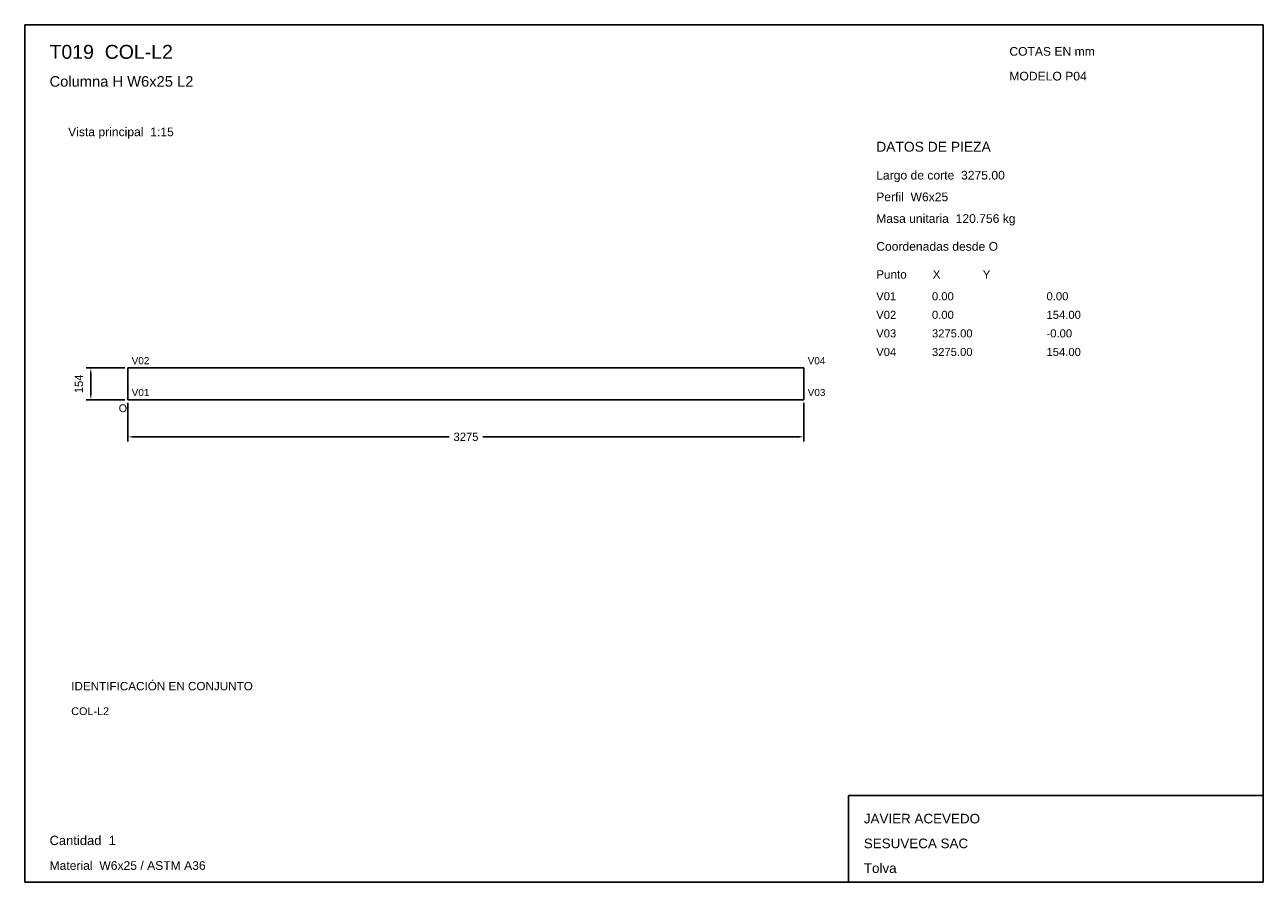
# Model space of a CAD drawing. Header units: millimetres. Extents: x 10 to 410, y 10 to 287.
import ezdxf

# ---------------------------------------------------------------- set-up
doc = ezdxf.new("R2010")
doc.units = ezdxf.units.MM
doc.styles.add('ARIAL', font='arial.ttf')
doc.dimstyles.get("Standard").update_dxf_attribs({"dimtxt": 2.5, "dimasz": 2.5, "dimexe": 1.25, "dimexo": 0.625, "dimtad": 1, "dimcen": 2.5, "dimazin": 3, "dimtfac": 1, "dimtmove": 0, "dimatfit": 3})

# ---------------------------------------------------------------- blocks, each defined once
blk = doc.blocks.new('_CLOSEDFILLED')
at = {"color": 0, "linetype": 'BYBLOCK'}
blk.add_solid([(-1, 0.16), (0, 0), (-1, -0.16)], dxfattribs=at)
blk = doc.blocks.new('*D1')
for p, q in [((43.33, 164.87), (43.33, 152.37)), ((261.67, 164.87), (261.67, 152.37)), ((45.33, 153.87), (147.1, 153.87)), ((157.9, 153.87), (259.67, 153.87))]:
    blk.add_line(p, q)
at = {"layer": 'Defpoints'}
for p in [(43.33, 165.87), (261.67, 165.87), (43.33, 153.87)]:
    blk.add_point(p, dxfattribs=at)
at = {"xscale": 2, "yscale": 2, "rotation": 180}
blk.add_blockref('_CLOSEDFILLED', (43.33, 153.87), dxfattribs=at)
at = {"xscale": 2, "yscale": 2}
blk.add_blockref('_CLOSEDFILLED', (261.67, 153.87), dxfattribs=at)
at = {"insert": (152.5, 153.87), "char_height": 2.7, "attachment_point": 5}
blk.add_mtext('3275', dxfattribs=at)
blk = doc.blocks.new('*D2')
for p, q in [((42.33, 176.13), (29.83, 176.13)), ((31.33, 167.87), (31.33, 174.13)), ((42.33, 165.87), (29.83, 165.87))]:
    blk.add_line(p, q)
at = {"layer": 'Defpoints'}
for p in [(43.33, 176.13), (31.33, 165.87), (43.33, 165.87)]:
    blk.add_point(p, dxfattribs=at)
at = {"xscale": 2, "yscale": 2}
for p, rotation in [((31.33, 176.13), 90), ((31.33, 165.87), 270)]:
    blk.add_blockref('_CLOSEDFILLED', p, dxfattribs=dict(at, rotation=rotation))
at = {"insert": (27.48, 171), "char_height": 2.7, "attachment_point": 5, "rotation": 90}
blk.add_mtext('154', dxfattribs=at)

msp = doc.modelspace()

# ---------------------------------------------------------------- linework, layer by layer
for p, q in [((410, 287), (10, 287)), ((10, 287), (10, 10)), ((410, 10), (410, 287)), ((410, 38), (276, 38)), ((276, 38), (276, 10)), ((410, 10), (410, 38)), ((10, 10), (410, 10)), ((276, 10), (410, 10))]:
    msp.add_line(p, q)
for points in [[(43.33333, 165.86667), (43.33333, 176.13333), (43.33333, 176.13333)], [(261.66667, 176.13333), (43.33333, 176.13333), (43.33333, 176.13333)], [(261.66667, 165.86667), (261.66667, 176.13333), (261.66667, 176.13333)], [(261.66667, 165.86667), (43.33333, 165.86667), (43.33333, 165.86667)]]:
    msp.add_lwpolyline(points)

# ---------------------------------------------------------------- texts
at = {"style": 'ARIAL'}
for s, height, p in [('T019  COL-L2', 4.5, (18, 276)), ('COTAS EN mm', 2.8, (328, 277)), ('Columna H W6x25 L2', 3.4, (18, 267)), ('MODELO P04', 2.8, (328, 269)), ('Vista principal  1:15', 2.8, (24, 251)), ('DATOS DE PIEZA', 3.2, (285, 246)), ('Largo de corte  3275.00', 2.8, (285, 237)), ('Perfil  W6x25', 2.8, (285, 230)), ('Masa unitaria  120.756 kg', 2.8, (285, 223)), ('Coordenadas desde O', 2.8, (285, 214)), ('Punto        X             Y', 2.7, (285, 205)), ('V01', 2.6, (285, 198)), ('0.00', 2.6, (303, 198)), ('0.00', 2.6, (340, 198)), ('V02', 2.6, (285, 192)), ('0.00', 2.6, (303, 192)), ('154.00', 2.6, (340, 192)), ('V03', 2.6, (285, 186)), ('3275.00', 2.6, (303, 186)), ('-0.00', 2.6, (340, 186)), ('V04', 2.6, (285, 180)), ('3275.00', 2.6, (303, 180)), ('154.00', 2.6, (340, 180)), ('V02', 2.3, (44.53333, 177.33333)), ('V04', 2.3, (262.86667, 177.33333)), ('V01', 2.3, (44.53333, 167.06667)), ('V03', 2.3, (262.86667, 167.06667)), ('O', 2.5, (40.33333, 161.86667)), ('IDENTIFICACIÓN EN CONJUNTO', 2.7, (25, 72)), ('COL-L2', 2.5, (25, 64)), ('JAVIER ACEVEDO', 3.1, (281, 29)), ('Cantidad  1', 3, (18, 22)), ('SESUVECA SAC', 3.1, (281, 21)), ('Material  W6x25 / ASTM A36', 2.8, (18, 14)), ('Tolva', 3.1, (281, 13))]:
    msp.add_text(s, height=height, dxfattribs=at).set_placement(p)

# ---------------------------------------------------------------- dimensions: what is measured, and where the dimension line sits
dim = msp.add_linear_dim(base=(31.33333, 165.86667), p1=(43.33333, 165.86667), p2=(43.33333, 176.13333), angle=90, dimstyle='Standard', override={"dimtxt": 2.7, "dimasz": 2, "dimexe": 1.5, "dimexo": 1, "dimgap": 1, "dimdec": 2, "dimlfac": 15, "dimzin": 8})
dim.commit()
dim.dimension.update_dxf_attribs({"geometry": '*D2', "text_midpoint": (27.48333, 171)})
dim = msp.add_linear_dim(base=(43.33333, 153.86667), p1=(43.33333, 165.86667), p2=(261.66667, 165.86667), dimstyle='Standard', override={"dimtxt": 2.7, "dimasz": 2, "dimexe": 1.5, "dimexo": 1, "dimgap": 1, "dimdec": 2, "dimlfac": 15, "dimzin": 8})
dim.commit()
dim.dimension.update_dxf_attribs({"geometry": '*D1', "text_midpoint": (152.5, 153.86667)})

doc.saveas('drawing.dxf')
